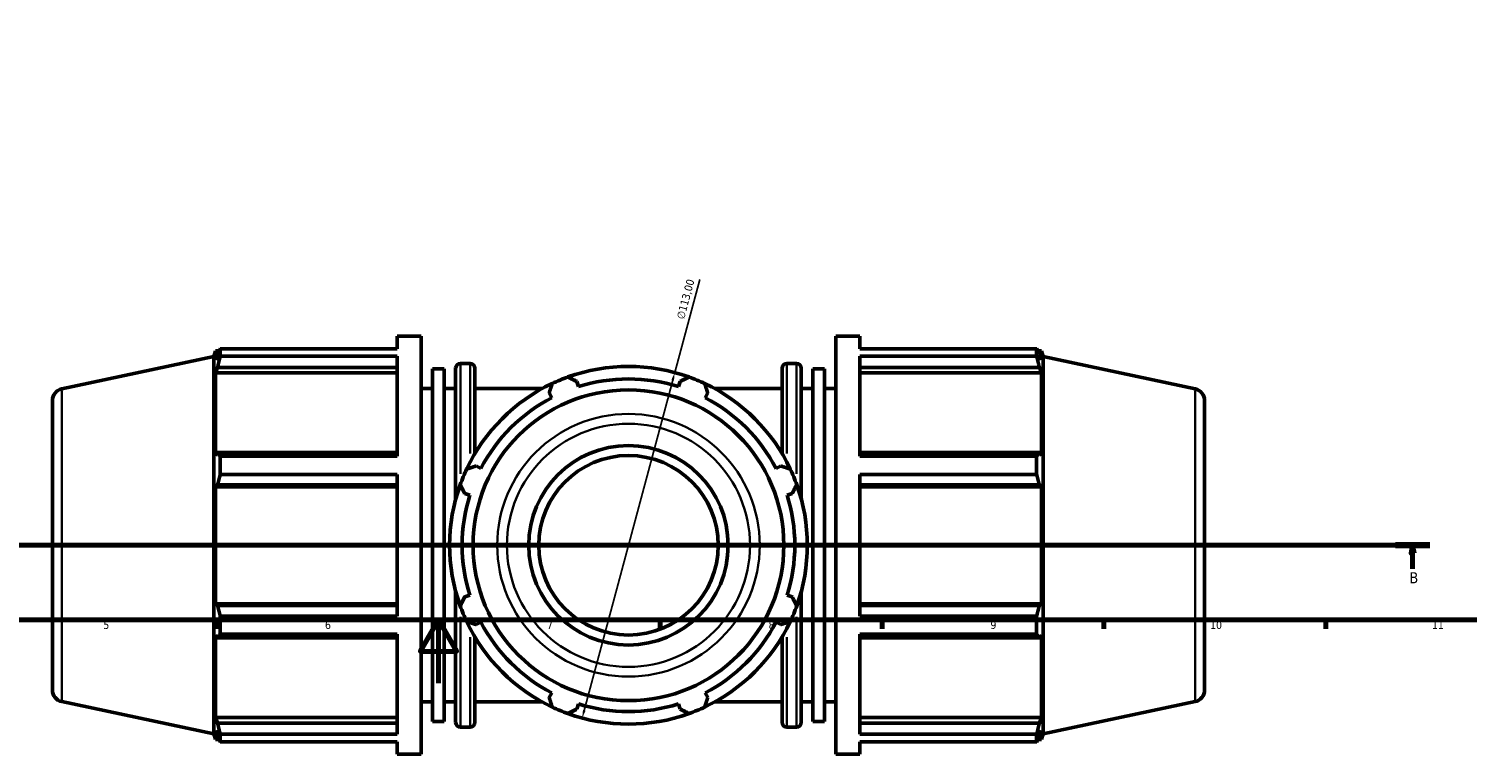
# Model space of a CAD drawing. Header units: millimetres. Extents: x 0 to 1177, y -22 to 1028.
# Tile 2 of 8: x 291 to 746, y -22 to 207. Entities that reach past the tile are written whole.
import ezdxf

# ---------------------------------------------------------------- set-up
doc = ezdxf.new("R2010")
doc.units = ezdxf.units.MM
doc.linetypes.add('CHAIN', pattern=[0.7087, 0.4724, -0.0591, 0.1181, -0.0591])
for name, color, linetype, lineweight in [('Border (ISO)', 7, 'Continuous', 70), ('Dimension (ISO)', 7, 'Continuous', 25), ('Section Line (ISO)', 7, 'CHAIN', 70), ('Visible (ISO)', 7, 'Continuous', 50), ('Visible Narrow (ISO)', 7, 'Continuous', 35)]:
    doc.layers.add(name, color=color, linetype=linetype, lineweight=lineweight)
doc.styles.add('Label Text (ISO)', font='tahoma.ttf')
doc.styles.add('Note Text (ISO)', font='tahoma.ttf')
doc.dimstyles.new('Default (ISO)', dxfattribs={"dimtxt": 2.5, "dimasz": 2.5, "dimexe": 3.175, "dimexo": 0, "dimgap": 0.762, "dimtad": 1, "dimrnd": 1e-08, "dimzin": 0, "dimtxsty": 'Note Text (ISO)', "dimcen": 0.09, "dimdle": 10, "dimclrd": 256, "dimclre": 256, "dimclrt": 232, "dimazin": 0, "dimtfac": 1.40208, "dimtmove": 0, "dimatfit": 3, "dimfxl": 1, "dimtolj": 1, "dimtzin": 0, "dimlwd": -1, "dimlwe": -1, "dimarcsym": 0})

# ---------------------------------------------------------------- blocks, each defined once
blk = doc.blocks.new('Borders Default Border')
at = {"layer": 'Border (ISO)'}
for p, q in [((350.42, 20), (350.42, 17.1)), ((490.58, 20), (490.58, 17.1)), ((560.67, 20), (560.67, 17.1)), ((630.75, 20), (630.75, 17.1)), ((700.83, 20), (700.83, 17.1))]:
    blk.add_line(p, q, dxfattribs=at)
at = {"layer": 'Border (ISO)', "flags": 128}
for points in [[(20, 20), (20, 574), (821, 574), (821, 20), (20, 20)], [(420.5, 0), (420.5, 20), (414.73, 10), (426.27, 10), (420.5, 20)]]:
    blk.add_lwpolyline(points, dxfattribs=at)
at = {"layer": 'Border (ISO)', "color": 232, "true_color": 0xca0064, "char_height": 2.5, "attachment_point": 7, "style": 'Note Text (ISO)'}
for s, insert in [('5', (314.64, 17.05)), ('6', (384.66, 17.05)), ('7', (454.77, 17.1)), ('8', (524.81, 17.04)), ('9', (594.88, 17.05)), ('10', (664.29, 17.05)), ('11', (734.37, 17.1))]:
    blk.add_mtext(s, dxfattribs=dict(at, insert=insert))
blk = doc.blocks.new('2dTransSection0')
at = {"layer": 'Section Line (ISO)', "linetype": 'CHAIN'}
blk.add_line((209.84, 43.53), (733.74, 43.53), dxfattribs=at)
at = {"layer": 'Section Line (ISO)', "linetype": 'Continuous', "lineweight": 140}
blk.add_line((722.8, 43.53), (733.74, 43.53), dxfattribs=at)
at = {"layer": 'Section Line (ISO)', "linetype": 'Continuous'}
for p, q in [((728.27, 43.53), (727.77, 41.03)), ((727.77, 41.03), (728.77, 41.03)), ((728.27, 41.03), (728.27, 43.53)), ((728.77, 41.03), (728.27, 43.53)), ((728.27, 36.12), (728.27, 41.03))]:
    blk.add_line(p, q, dxfattribs=at)
at = {"layer": 'Section Line (ISO)', "linetype": 'Continuous', "flags": 128}
blk.add_lwpolyline([(728.77, 41.03), (728.27, 43.53), (727.77, 41.03), (728.77, 41.03)], dxfattribs=at)
at = {"layer": 'Section Line (ISO)'}
blk.add_solid([(728.77, 41.03), (728.27, 43.53), (727.77, 41.03), (728.77, 41.03)], dxfattribs=at)
at = {"layer": 'Section Line (ISO)', "insert": (727.2, 31.53), "char_height": 3.5, "attachment_point": 7, "style": 'Label Text (ISO)'}
blk.add_mtext('B', dxfattribs=at)
blk = doc.blocks.new('*D14')
at = {"layer": 'Defpoints', "color": 0, "transparency": 16777216}
for p in [(495.15, 98.1), (465.91, -11.05)]:
    blk.add_point(p, dxfattribs=at)
at = {"layer": 'Dimension (ISO)', "transparency": 16777216}
for p, q in [((495.15, 98.1), (503.03, 127.5)), ((466.55, -8.63), (494.51, 95.69))]:
    blk.add_line(p, q, dxfattribs=at)
blk.add_arc((480.53, 43.53), 56.5, 71.7803, 109.792, dxfattribs=at)
for points in [[(494.1, 95.8), (494.91, 95.58), (495.15, 98.1)], [(466.15, -8.52), (466.96, -8.74), (465.91, -11.05)]]:
    blk.add_solid(points, dxfattribs=at)
at = {"layer": 'Dimension (ISO)', "color": 232, "true_color": 0xca0064, "transparency": 16777216, "insert": (495.66, 115.37), "char_height": 2.5, "attachment_point": 1, "rotation": 75, "style": 'Note Text (ISO)'}
blk.add_mtext('\\A1;∅113,00', dxfattribs=at)

msp = doc.modelspace()

# ---------------------------------------------------------------- linework, layer by layer
at = {"layer": 'Visible (ISO)'}
for p, q in [((407.478, 105.63), (407.478, 109.529)), ((407.478, 109.529), (415.011, 109.529)), ((415.011, -22.471), (415.011, 109.529)), ((546.051, -22.471), (546.051, 109.529)), ((546.051, 109.529), (553.585, 109.529)), ((553.585, 105.63), (553.585, 109.529)), ((349.491, 103.111), (350.075, 104.909)), ((350.075, 104.909), (350.075, 102.068)), ((350.075, 104.909), (351.203, 104.909)), ((351.577, 105.63), (407.478, 105.63)), ((351.577, 103.243), (351.577, 105.63)), ((553.585, 105.63), (609.486, 105.63)), ((609.486, 103.243), (609.486, 105.63)), ((609.86, 104.909), (610.987, 104.909)), ((610.987, 102.068), (610.987, 104.909)), ((611.571, 103.111), (610.987, 104.909)), ((301.502, 92.91), (349.491, 103.111)), ((349.491, -16.053), (349.491, 103.111)), ((350.719, 103.956), (350.075, 102.068)), ((407.478, 103.243), (351.577, 103.243)), ((407.478, 71.639), (407.478, 103.243)), ((427.431, 100.949), (430.498, 100.949)), ((530.565, 100.949), (533.631, 100.949)), ((553.585, 71.639), (553.585, 103.243)), ((609.486, 103.243), (553.585, 103.243)), ((610.987, 102.068), (610.344, 103.956)), ((611.571, -16.053), (611.571, 103.111)), ((659.561, 92.91), (611.571, 103.111)), ((350.075, 97.974), (350.719, 99.73)), ((407.478, 97.974), (350.075, 97.974)), ((350.075, 97.974), (350.075, 71.871)), ((350.719, 99.73), (407.478, 99.73)), ((418.651, -12.169), (418.651, 99.226)), ((418.651, 99.226), (422.291, 99.226)), ((422.291, -12.169), (422.291, 99.226)), ((425.931, 58.058), (425.931, 99.449)), ((431.998, 99.449), (431.998, 72.456)), ((529.065, 72.456), (529.065, 99.449)), ((535.131, 99.449), (535.131, 58.058)), ((538.771, -12.169), (538.771, 99.226)), ((538.771, 99.226), (542.411, 99.226)), ((542.411, -12.169), (542.411, 99.226)), ((553.585, 99.73), (610.344, 99.73)), ((553.585, 97.974), (610.987, 97.974)), ((610.344, 99.73), (610.987, 97.974)), ((610.987, 71.871), (610.987, 97.974)), ((415.011, 93.029), (418.651, 93.029)), ((422.291, 93.029), (425.931, 93.029)), ((431.998, 93.029), (453.292, 93.029)), ((455.486, 91.64), (456.269, 90.137)), ((464.731, 93.642), (464.221, 95.258)), ((496.842, 95.258), (496.332, 93.642)), ((504.794, 90.137), (505.576, 91.64)), ((507.771, 93.029), (529.065, 93.029)), ((535.131, 93.029), (538.771, 93.029)), ((542.411, 93.029), (546.051, 93.029)), ((298.531, 89.242), (298.531, -2.185)), ((662.531, 89.242), (662.531, -2.185)), ((350.719, 72.785), (350.075, 71.871)), ((407.478, 72.785), (350.719, 72.785)), ((610.344, 72.785), (553.585, 72.785)), ((610.987, 71.871), (610.344, 72.785)), ((351.577, 71.639), (407.478, 71.639)), ((351.577, 65.877), (351.577, 71.639)), ((433.923, 67.791), (432.42, 68.574)), ((528.643, 68.574), (527.139, 67.791)), ((553.585, 71.639), (609.486, 71.639)), ((609.486, 65.877), (609.486, 71.639)), ((407.478, 65.877), (351.577, 65.877)), ((407.478, 21.181), (407.478, 65.877)), ((553.585, 21.181), (553.585, 65.877)), ((609.486, 65.877), (553.585, 65.877)), ((350.075, 61.986), (350.719, 62.582)), ((407.478, 61.986), (350.075, 61.986)), ((350.075, 61.986), (350.075, 25.071)), ((350.719, 62.582), (407.478, 62.582)), ((428.802, 59.839), (430.418, 59.329)), ((530.644, 59.329), (532.261, 59.839)), ((553.585, 62.582), (610.344, 62.582)), ((553.585, 61.986), (610.987, 61.986)), ((610.344, 62.582), (610.987, 61.986)), ((610.987, 25.071), (610.987, 61.986)), ((425.931, -12.391), (425.931, 29)), ((430.418, 27.728), (428.802, 27.219)), ((532.261, 27.219), (530.644, 27.728)), ((535.131, 29), (535.131, -12.391)), ((407.478, 25.071), (350.075, 25.071)), ((350.719, 24.476), (350.075, 25.071)), ((407.478, 24.476), (350.719, 24.476)), ((553.585, 25.071), (610.987, 25.071)), ((610.344, 24.476), (553.585, 24.476)), ((610.987, 25.071), (610.344, 24.476)), ((351.577, 21.181), (407.478, 21.181)), ((351.577, 15.419), (351.577, 21.181)), ((432.42, 18.484), (433.923, 19.266)), ((527.139, 19.266), (528.643, 18.484)), ((553.585, 21.181), (609.486, 21.181)), ((609.486, 15.419), (609.486, 21.181)), ((350.075, 15.187), (350.075, -10.916)), ((350.075, 15.187), (350.719, 14.272)), ((350.719, 14.272), (407.478, 14.272)), ((407.478, 15.419), (351.577, 15.419)), ((407.478, -16.186), (407.478, 15.419)), ((431.998, 14.602), (431.998, -12.391)), ((529.065, -12.391), (529.065, 14.602)), ((553.585, -16.186), (553.585, 15.419)), ((609.486, 15.419), (553.585, 15.419)), ((553.585, 14.272), (610.344, 14.272)), ((610.344, 14.272), (610.987, 15.187)), ((610.987, -10.916), (610.987, 15.187)), ((456.269, -3.079), (455.486, -4.583)), ((505.576, -4.583), (504.794, -3.079)), ((301.502, -5.853), (349.491, -16.053)), ((415.011, -5.971), (418.651, -5.971)), ((422.291, -5.971), (425.931, -5.971)), ((431.998, -5.971), (453.292, -5.971)), ((464.221, -8.201), (464.731, -6.584)), ((496.332, -6.584), (496.842, -8.201)), ((507.771, -5.971), (529.065, -5.971)), ((535.131, -5.971), (538.771, -5.971)), ((542.411, -5.971), (546.051, -5.971)), ((659.561, -5.853), (611.571, -16.053)), ((407.478, -10.916), (350.075, -10.916)), ((350.719, -12.672), (350.075, -10.916)), ((407.478, -12.672), (350.719, -12.672)), ((418.651, -12.169), (422.291, -12.169)), ((538.771, -12.169), (542.411, -12.169)), ((553.585, -10.916), (610.987, -10.916)), ((610.344, -12.672), (553.585, -12.672)), ((610.987, -10.916), (610.344, -12.672)), ((349.491, -16.053), (350.075, -17.851)), ((350.075, -15.01), (350.075, -17.851)), ((350.075, -15.01), (350.719, -16.899)), ((350.075, -17.851), (351.203, -17.851)), ((351.577, -16.186), (407.478, -16.186)), ((351.577, -18.572), (351.577, -16.186)), ((427.431, -13.891), (430.498, -13.891)), ((530.565, -13.891), (533.631, -13.891)), ((553.585, -16.186), (609.486, -16.186)), ((609.486, -18.572), (609.486, -16.186)), ((609.86, -17.851), (610.987, -17.851)), ((610.344, -16.899), (610.987, -15.01)), ((610.987, -17.851), (610.987, -15.01)), ((611.571, -16.053), (610.987, -17.851)), ((407.478, -18.572), (351.577, -18.572)), ((407.478, -22.471), (407.478, -18.572)), ((407.478, -22.471), (415.011, -22.471)), ((546.051, -22.471), (553.585, -22.471)), ((553.585, -22.471), (553.585, -18.572)), ((609.486, -18.572), (553.585, -18.572))]:
    msp.add_line(p, q, dxfattribs=at)
for radius in [49.08, 31.5, 28.35]:
    msp.add_circle((480.531, 43.529), radius, dxfattribs=at)
for centre, radius, start, end in [((427.431, 99.449), 1.5, 90, 180), ((430.498, 99.449), 1.5, 0, 90), ((480.531, 43.529), 56.5, 70.20802, 109.79198), ((530.565, 99.449), 1.5, 90, 180), ((533.631, 99.449), 1.5, 0, 90), ((480.531, 43.529), 56.5, 109.79198, 115.20802), ((480.531, 43.529), 52.545, 72.5, 107.5), ((480.531, 43.529), 56.5, 64.79198, 70.20802), ((302.281, 89.242), 3.75, 102, 180), ((480.531, 43.529), 56.5, 115.20802, 154.79198), ((480.531, 43.529), 56.5, 25.20802, 64.79198), ((658.781, 89.242), 3.75, 0, 78), ((480.531, 43.529), 52.545, 117.5, 152.5), ((480.531, 43.529), 52.545, 27.5, 62.5), ((480.531, 43.529), 56.5, 154.79198, 160.20802), ((480.531, 43.529), 56.5, 19.79198, 25.20802), ((480.531, 43.529), 56.5, 160.20802, 199.79198), ((480.531, 43.529), 52.545, 162.5, 197.5), ((480.531, 43.529), 52.545, 342.5, 17.5), ((480.531, 43.529), 56.5, 340.20802, 19.79198), ((480.531, 43.529), 56.5, 199.79198, 205.20802), ((480.531, 43.529), 56.5, 334.79198, 340.20802), ((480.531, 43.529), 56.5, 205.20802, 244.79198), ((480.531, 43.529), 52.545, 207.5, 242.5), ((480.531, 43.529), 56.5, 295.20802, 334.79198), ((480.531, 43.529), 52.545, 297.5, 332.5), ((302.281, -2.185), 3.75, 180, 258), ((658.781, -2.185), 3.75, 282, 0), ((480.531, 43.529), 56.5, 244.79198, 250.20802), ((480.531, 43.529), 52.545, 252.5, 287.5), ((480.531, 43.529), 56.5, 289.79198, 295.20802), ((427.431, -12.391), 1.5, 180, 270), ((430.498, -12.391), 1.5, 270, 0), ((480.531, 43.529), 56.5, 250.20802, 289.79198), ((530.565, -12.391), 1.5, 180, 270), ((533.631, -12.391), 1.5, 270, 0)]:
    msp.add_arc(centre, radius, start, end, dxfattribs=at)
for points, weights in [([(350.719, 103.956), (351.131, 104.776), (351.577, 105.63)], [1.00130053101, 1.00105873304, 1]), ([(609.486, 105.63), (609.932, 104.776), (610.344, 103.956)], [1, 1.00105873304, 1.00130053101]), ([(351.577, 103.243), (351.131, 101.451), (350.719, 99.73)], [1, 1.00105873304, 1.00130053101]), ([(610.344, 99.73), (609.932, 101.451), (609.486, 103.243)], [1.00130053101, 1.00105873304, 1]), ([(461.4, 96.691), (462.839, 95.96), (464.221, 95.258)], [1, 1.00149346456, 1.00217039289]), ([(496.842, 95.258), (498.223, 95.96), (499.662, 96.691)], [1.00217039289, 1.00149346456, 1]), ([(455.486, 91.64), (455.967, 93.114), (456.468, 94.648)], [1.00217039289, 1.00149346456, 1]), ([(504.595, 94.648), (505.096, 93.114), (505.576, 91.64)], [1, 1.00149346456, 1.00217039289]), ([(350.719, 72.785), (351.131, 72.224), (351.577, 71.639)], [1.00130053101, 1.00105873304, 1]), ([(609.486, 71.639), (609.932, 72.224), (610.344, 72.785)], [1, 1.00105873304, 1.00130053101]), ([(429.412, 67.592), (430.946, 68.093), (432.42, 68.574)], [1, 1.00149346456, 1.00217039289]), ([(528.643, 68.574), (530.116, 68.093), (531.651, 67.592)], [1.00217039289, 1.00149346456, 1]), ([(351.577, 65.877), (351.131, 64.196), (350.719, 62.582)], [1, 1.00105873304, 1.00130053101]), ([(610.344, 62.582), (609.932, 64.196), (609.486, 65.877)], [1.00130053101, 1.00105873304, 1]), ([(428.802, 59.839), (428.1, 61.221), (427.369, 62.66)], [1.00217039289, 1.00149346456, 1]), ([(533.694, 62.66), (532.963, 61.221), (532.261, 59.839)], [1, 1.00149346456, 1.00217039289]), ([(350.719, 24.476), (351.131, 22.862), (351.577, 21.181)], [1.00130053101, 1.00105873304, 1]), ([(427.369, 24.398), (428.1, 25.837), (428.802, 27.219)], [1, 1.00149346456, 1.00217039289]), ([(532.261, 27.219), (532.963, 25.837), (533.694, 24.398)], [1.00217039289, 1.00149346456, 1]), ([(609.486, 21.181), (609.932, 22.862), (610.344, 24.476)], [1, 1.00105873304, 1.00130053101]), ([(432.42, 18.484), (430.946, 18.964), (429.412, 19.465)], [1.00217039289, 1.00149346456, 1]), ([(531.651, 19.465), (530.116, 18.964), (528.643, 18.484)], [1, 1.00149346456, 1.00217039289]), ([(351.577, 15.419), (351.131, 14.834), (350.719, 14.272)], [1, 1.00105873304, 1.00130053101]), ([(610.344, 14.272), (609.932, 14.834), (609.486, 15.419)], [1.00130053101, 1.00105873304, 1]), ([(456.468, -7.591), (455.967, -6.056), (455.486, -4.583)], [1, 1.00149346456, 1.00217039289]), ([(464.221, -8.201), (462.839, -8.903), (461.4, -9.634)], [1.00217039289, 1.00149346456, 1]), ([(499.662, -9.634), (498.223, -8.903), (496.842, -8.201)], [1, 1.00149346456, 1.00217039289]), ([(505.576, -4.583), (505.096, -6.056), (504.595, -7.591)], [1.00217039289, 1.00149346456, 1]), ([(350.719, -12.672), (351.131, -14.393), (351.577, -16.186)], [1.00130053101, 1.00105873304, 1]), ([(609.486, -16.186), (609.932, -14.393), (610.344, -12.672)], [1, 1.00105873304, 1.00130053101]), ([(351.577, -18.572), (351.131, -17.719), (350.719, -16.899)], [1, 1.00105873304, 1.00130053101]), ([(610.344, -16.899), (609.932, -17.719), (609.486, -18.572)], [1.00130053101, 1.00105873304, 1])]:
    msp.add_rational_spline(points, weights, degree=2, dxfattribs=at)
at = {"layer": 'Visible Narrow (ISO)'}
for p, q in [((427.431, 100.841), (427.431, 66.114)), ((430.498, 72.534), (430.498, 100.863)), ((530.565, 100.863), (530.565, 72.534)), ((533.631, 66.114), (533.631, 100.841)), ((301.502, -5.245), (301.502, 92.302)), ((659.561, -5.245), (659.561, 92.302)), ((427.431, 20.943), (427.431, -13.783)), ((533.631, -13.783), (533.631, 20.943)), ((430.498, -13.805), (430.498, 14.524)), ((530.565, 14.524), (530.565, -13.805))]:
    msp.add_line(p, q, dxfattribs=at)
for radius in [41.48, 38.399]:
    msp.add_circle((480.531, 43.529), radius, dxfattribs=at)

# ---------------------------------------------------------------- block references
msp.add_blockref('Borders Default Border', (0, 0))
at = {"layer": 'Section Line (ISO)'}
msp.add_blockref('2dTransSection0', (0, 0), dxfattribs=at)

# ---------------------------------------------------------------- dimensions: what is measured, and where the dimension line sits
at = {"layer": 'Dimension (ISO)'}
dim = msp.add_diameter_dim_2p(p1=(465.908, -11.046), p2=(495.154, 98.104), dimstyle='Default (ISO)', override={"dimdec": 2, "dimlfac": 1, "dimtp": 0, "dimtm": 0, "dimtdec": 2, "dimatfit": 2}, dxfattribs=at)
dim.commit()
dim.dimension.update_dxf_attribs({"geometry": '*D14', "text_midpoint": (501.169, 120.549), "dimtype": 163})

doc.saveas('drawing.dxf')
